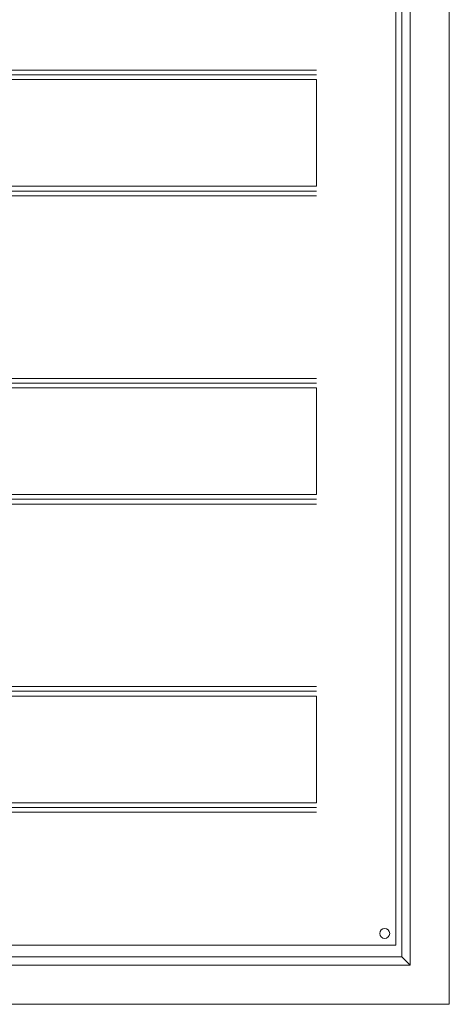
# Model space of a CAD drawing. Extents: x -286 to 6751, y -6190 to 318.
# Tile 4 of 7: x 5900 to 6081, y -4849 to -4433. Entities that reach past the tile are written whole.
import ezdxf

# ---------------------------------------------------------------- set-up
doc = ezdxf.new("R2010")
doc.units = 0
doc.layers.add('schrack-details', color=4, linetype='Continuous', lineweight=5)
doc.layers.add('schrack-others', color=2, linetype='Continuous', lineweight=13)

msp = doc.modelspace()

# ---------------------------------------------------------------- linework, layer by layer
at = {"layer": 'schrack-details'}
for p, q in [((5736.915840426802, -4454.535030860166), (6024.915840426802, -4454.535030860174)), ((5736.915840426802, -4456.535030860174), (6024.915840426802, -4456.535030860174)), ((5736.915840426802, -4505.535030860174), (6024.915840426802, -4505.535030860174)), ((5736.915840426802, -4507.535030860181), (6024.915840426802, -4507.535030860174)), ((5736.915840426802, -4584.535030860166), (6024.915840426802, -4584.535030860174)), ((5736.915840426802, -4586.535030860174), (6024.915840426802, -4586.535030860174)), ((5736.915840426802, -4635.535030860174), (6024.915840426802, -4635.535030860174)), ((5736.915840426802, -4637.535030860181), (6024.915840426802, -4637.535030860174)), ((5736.915840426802, -4714.535030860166), (6024.915840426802, -4714.535030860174)), ((5736.915840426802, -4716.535030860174), (6024.915840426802, -4716.535030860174)), ((5736.915840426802, -4765.535030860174), (6024.915840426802, -4765.535030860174)), ((5736.915840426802, -4767.535030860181), (6024.915840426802, -4767.535030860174))]:
    msp.add_line(p, q, dxfattribs=at)
for points in [[(6058.415840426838, -4823.535030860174), (6058.415840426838, -4138.535030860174), (5703.415840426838, -4138.535030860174), (5703.415840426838, -4823.535030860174)], [(5736.915840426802, -4458.535030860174), (6024.915840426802, -4458.535030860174), (6024.915840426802, -4503.535030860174), (5736.915840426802, -4503.535030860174)], [(5736.915840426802, -4588.535030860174), (6024.915840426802, -4588.535030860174), (6024.915840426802, -4633.535030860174), (5736.915840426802, -4633.535030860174)], [(5736.915840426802, -4718.535030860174), (6024.915840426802, -4718.535030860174), (6024.915840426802, -4763.535030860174), (5736.915840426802, -4763.535030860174)]]:
    msp.add_lwpolyline(points, close=True, dxfattribs=at)
msp.add_circle((6053.694363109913, -4818.652580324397), 2.111555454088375, dxfattribs=at)
at = {"layer": 'schrack-others'}
for p, q in [((6080.915840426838, -4848.535030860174), (6080.915840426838, -4118.535030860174)), ((6064.415840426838, -4832.035030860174), (6064.415840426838, -4135.035030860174)), ((6060.915840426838, -4138.535030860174), (6060.915840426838, -4828.535030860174)), ((6060.915840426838, -4828.535030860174), (5700.915840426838, -4828.535030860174)), ((6060.915840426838, -4828.535030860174), (6064.415840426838, -4832.035030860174)), ((5697.415840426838, -4832.035030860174), (6064.415840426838, -4832.035030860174)), ((5680.915840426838, -4848.535030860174), (6080.915840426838, -4848.535030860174))]:
    msp.add_line(p, q, dxfattribs=at)

doc.saveas('drawing.dxf')
